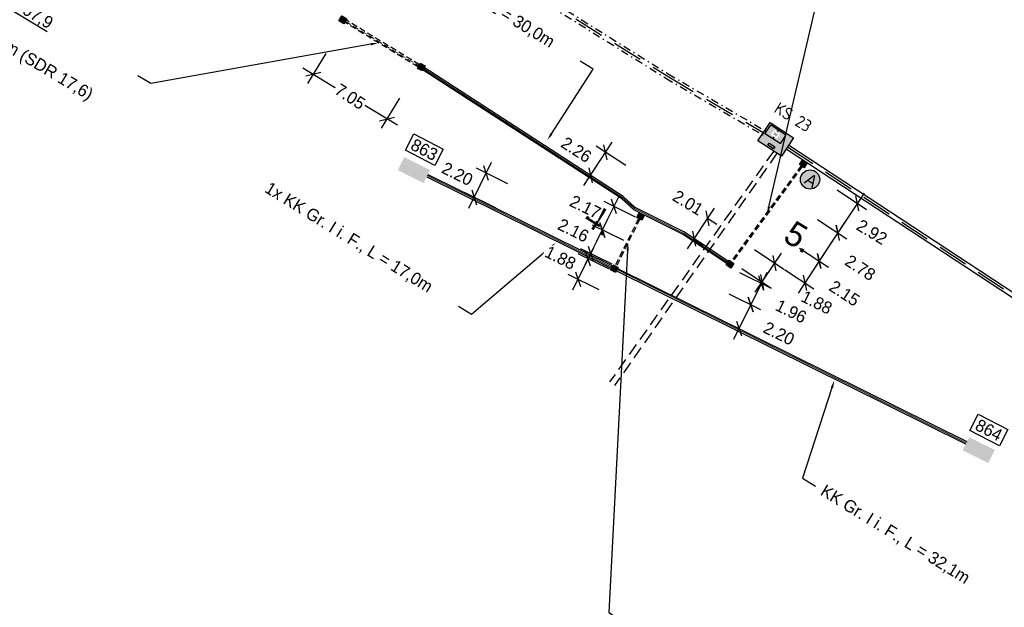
# Model space of a CAD drawing. Header units: metres. Extents: x 4433364 to 4435009, y 5475137 to 5475997.
# Tile 13 of 48: x 4433829 to 4433910, y 5475647 to 5475695. Entities that reach past the tile are written whole.
import ezdxf
from ezdxf import colors
from ezdxf.entities.mleader import LeaderData, LeaderLine
from ezdxf.math import Vec2, Vec3

# ---------------------------------------------------------------- set-up
doc = ezdxf.new("R2010")
doc.units = ezdxf.units.M
doc.header["$PDMODE"] = 64
doc.linetypes.add('STRICHLINIE', pattern=[0.75, 0.5, -0.25])
doc.linetypes.add('STRICHPUNKT', pattern=[25.4, 12.7, -6.35, 0, -6.35])
doc.layers.add('GTU_A_Hilfslayer', color=3, linetype='Continuous', plot=False)
doc.layers.add('GTU_Hilfslayer', color=3, linetype='Continuous', plot=False)
for name, color, linetype in [('GTU_B', 253, 'Continuous'), ('GTU_B_Bemaßung', 253, 'Continuous'), ('GTU_Bestand', 253, 'Continuous'), ('GTU_P', 1, 'Continuous'), ('GTU_P_Bemaßung', 1, 'Continuous'), ('GTU_P_Dritter', 191, 'Continuous'), ('GTU_P_Schachtbenutzung', 18, 'STRICHLINIE'), ('GTU_Planung', 1, 'Continuous'), ('GTU_Weichen_Nr.', 191, 'Continuous')]:
    doc.layers.add(name, color=color, linetype=linetype)
doc.styles.add('K_Isocp', font='k_isocp.SHX')
doc.styles.add('PROVI', font='PROVI.SHX')
doc.styles.get("Standard").update_dxf_attribs({"font": 'PROVI.SHX'})
doc.dimstyles.new('1zu500', dxfattribs={"dimscale": 5, "dimtxt": 0.2, "dimasz": 0.18, "dimexe": 0.18, "dimexo": 0.02, "dimgap": 0.09, "dimtad": 0, "dimtih": 1, "dimtoh": 1, "dimzin": 4, "dimdsep": 46, "dimtxsty": 'PROVI', "dimblk1": 'OBLIQUE', "dimblk2": 'OBLIQUE', "dimsah": 1, "dimcen": 0.3, "dimdle": 0.2, "dimclrd": 256, "dimclre": 256, "dimclrt": 256, "dimadec": 0, "dimazin": 0, "dimtfac": 1, "dimtdec": 4, "dimtofl": 0, "dimtmove": 2, "dimatfit": 3, "dimldrblk": 'NONE', "dimfxl": 0.4, "dimfxlon": 1, "dimtfill": 1, "dimtfillclr": 256, "dimtolj": 1, "dimtzin": 0, "dimlwd": -1, "dimlwe": -1, "dimarcsym": 0})

# ---------------------------------------------------------------- blocks, each defined once
blk = doc.blocks.new('GTU_LP_KTB_Kabelkleinschacht Typ II')
at = {"layer": 'GTU_Planung', "true_color": 0xffffff}
blk.add_hatch(color=7, dxfattribs=at).paths.add_polyline_path([(0.235, 0.47), (-0.235, 0.47), (-0.235, 0), (0.235, 0)])
blk.add_lwpolyline([(-0.235, 0.47), (0.235, 0.47), (0.235, 0), (-0.235, 0)], close=True)
blk = doc.blocks.new('GTU_KTB_Anschluss')
at = {"linetype": 'Continuous', "true_color": 0xffffff}
h = blk.add_hatch(color=7, dxfattribs=at)
h.dxf.hatch_style = 2
h.paths.add_polyline_path([(0.79, 0.09, 1), (-0.79, 0.09, 1)])
h = blk.add_hatch(color=7, dxfattribs=at)
h.dxf.hatch_style = 2
h.paths.add_polyline_path([(-0.569, -0.672), (0.571, -0.672), (0.571, 0.828), (-0.569, 0.828)], flags=9)
at = {"color": 1, "linetype": 'Continuous'}
blk.add_circle((0, 0.09), 0.79, dxfattribs=at)
at = {"color": 1, "linetype": 'Continuous', "insert": (-0.319, 0.578), "char_height": 1, "width": 2.04371, "attachment_point": 1, "style": 'PROVI'}
blk.add_mtext('A', dxfattribs=at)
blk = doc.blocks.new('_OBLIQUE')
at = {"color": 0, "linetype": 'ByBlock'}
blk.add_line((-0.5, -0.5), (0.5, 0.5), dxfattribs=at)
blk = doc.blocks.new('*D261')
at = {"layer": 'Defpoints', "color": 0}
for p in [(4433877.085, 5475677.532), (4433878.932, 5475676.617), (4433877.972, 5475674.68)]:
    blk.add_point(p, dxfattribs=at)
at = {"layer": 'GTU_P_Bemaßung'}
for p, q in [((4433875.682, 5475674.7), (4433877.529, 5475678.428)), ((4433878.842, 5475676.661), (4433876.279, 5475677.932)), ((4433877.883, 5475674.725), (4433875.319, 5475675.995))]:
    blk.add_line(p, q, dxfattribs=at)
at = {"layer": 'GTU_P_Bemaßung', "xscale": 0.8999999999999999, "yscale": 0.8999999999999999, "zscale": 0.8999999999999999}
for p, rotation in [((4433877.085, 5475677.532), 63.63833213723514), ((4433876.126, 5475675.596), 243.6383321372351)]:
    blk.add_blockref('_OBLIQUE', p, dxfattribs=dict(at, rotation=rotation))
at = {"layer": 'GTU_P_Bemaßung', "insert": (4433874.707, 5475677.504), "char_height": 1, "attachment_point": 5, "rotation": 333.63833, "style": 'PROVI', "bg_fill": 3, "box_fill_scale": 1.1, "bg_fill_color": 256, "bg_fill_true_color": 13158600, "bg_fill_transparency": 0}
blk.add_mtext('\\A1;2.16', dxfattribs=at)
blk = doc.blocks.new('_None')
blk = doc.blocks.new('*D262')
at = {"layer": 'Defpoints', "color": 0}
for p in [(4433878.047, 5475679.473), (4433879.907, 5475678.552), (4433878.932, 5475676.617)]:
    blk.add_point(p, dxfattribs=at)
at = {"layer": 'GTU_P_Bemaßung'}
for p, q in [((4433876.641, 5475676.636), (4433878.491, 5475680.369)), ((4433879.817, 5475678.596), (4433877.241, 5475679.873)), ((4433878.842, 5475676.661), (4433876.279, 5475677.932))]:
    blk.add_line(p, q, dxfattribs=at)
at = {"layer": 'GTU_P_Bemaßung', "xscale": 0.8999999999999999, "yscale": 0.8999999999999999, "zscale": 0.8999999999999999}
for p, rotation in [((4433878.047, 5475679.473), 63.63833213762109), ((4433877.085, 5475677.532), 243.638332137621)]:
    blk.add_blockref('_OBLIQUE', p, dxfattribs=dict(at, rotation=rotation))
at = {"layer": 'GTU_P_Bemaßung', "insert": (4433875.692, 5475679.431), "char_height": 1, "attachment_point": 5, "rotation": 333.63833, "style": 'PROVI', "bg_fill": 3, "box_fill_scale": 1.1, "bg_fill_color": 256, "bg_fill_true_color": 13158600, "bg_fill_transparency": 0}
blk.add_mtext('\\A1;2.17', dxfattribs=at)
blk = doc.blocks.new('*D263')
at = {"layer": 'Defpoints', "color": 0}
for p in [(4433877.757, 5475674.263), (4433875.084, 5475673.494), (4433876.924, 5475672.582)]:
    blk.add_point(p, dxfattribs=at)
at = {"layer": 'GTU_P_Bemaßung'}
for p, q in [((4433876.361, 5475676.071), (4433874.64, 5475672.598)), ((4433877.667, 5475674.307), (4433875.111, 5475675.574)), ((4433876.834, 5475672.627), (4433874.278, 5475673.894))]:
    blk.add_line(p, q, dxfattribs=at)
at = {"layer": 'GTU_P_Bemaßung', "xscale": 0.8999999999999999, "yscale": 0.8999999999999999, "zscale": 0.8999999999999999}
for p, rotation in [((4433875.917, 5475675.175), 63.6383321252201), ((4433875.084, 5475673.494), 243.6383321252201)]:
    blk.add_blockref('_OBLIQUE', p, dxfattribs=dict(at, rotation=rotation))
at = {"layer": 'GTU_P_Bemaßung', "insert": (4433873.641, 5475675.256), "char_height": 1, "attachment_point": 5, "rotation": 333.63833, "style": 'PROVI', "bg_fill": 3, "box_fill_scale": 1.1, "bg_fill_color": 256, "bg_fill_true_color": 13158600, "bg_fill_transparency": 0}
blk.add_mtext('\\A1;1.88', dxfattribs=at)
blk = doc.blocks.new('*D264')
at = {"layer": 'Defpoints', "color": 0}
for p in [(4433867.544, 5475682.203), (4433869.987, 5475680.993), (4433869.003, 5475679.006)]:
    blk.add_point(p, dxfattribs=at)
at = {"layer": 'GTU_P_Bemaßung'}
for p, q in [((4433866.116, 5475679.321), (4433867.988, 5475683.099)), ((4433869.336, 5475681.315), (4433866.738, 5475682.603)), ((4433868.352, 5475679.329), (4433865.753, 5475680.616))]:
    blk.add_line(p, q, dxfattribs=at)
at = {"layer": 'GTU_P_Bemaßung', "xscale": 0.8999999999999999, "yscale": 0.8999999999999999, "zscale": 0.8999999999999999}
for p, rotation in [((4433867.544, 5475682.203), 63.6383321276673), ((4433866.56, 5475680.217), 243.6383321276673)]:
    blk.add_blockref('_OBLIQUE', p, dxfattribs=dict(at, rotation=rotation))
at = {"layer": 'GTU_P_Bemaßung', "insert": (4433865.177, 5475682.139), "char_height": 1, "attachment_point": 5, "rotation": 333.63833, "style": 'PROVI', "bg_fill": 3, "box_fill_scale": 1.1, "bg_fill_color": 256, "bg_fill_true_color": 13158600, "bg_fill_transparency": 0}
blk.add_mtext('\\A1;\\A1;2.20', dxfattribs=at)
blk = doc.blocks.new('*D265')
at = {"layer": 'Defpoints', "color": 0}
for p in [(4433888.943, 5475676.357), (4433887.898, 5475674.795), (4433891.252, 5475674.812)]:
    blk.add_point(p, dxfattribs=at)
at = {"layer": 'GTU_P_Bemaßung'}
for p, q in [((4433889.59, 5475675.924), (4433892, 5475674.311)), ((4433889.651, 5475672.419), (4433891.808, 5475675.643)), ((4433888.545, 5475674.362), (4433890.955, 5475672.749))]:
    blk.add_line(p, q, dxfattribs=at)
at = {"layer": 'GTU_P_Bemaßung', "xscale": 0.8999999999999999, "yscale": 0.8999999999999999, "zscale": 0.8999999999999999}
for p, rotation in [((4433891.252, 5475674.812), 56.21145480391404), ((4433890.207, 5475673.25), 236.2114548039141)]:
    blk.add_blockref('_OBLIQUE', p, dxfattribs=dict(at, rotation=rotation))
at = {"layer": 'GTU_P_Bemaßung', "insert": (4433894.695, 5475671.59), "char_height": 1, "attachment_point": 5, "rotation": 333.63833, "style": 'PROVI', "bg_fill": 3, "box_fill_scale": 1.1, "bg_fill_color": 256, "bg_fill_true_color": 13158600, "bg_fill_transparency": 0}
blk.add_mtext('\\A1;1.88', dxfattribs=at)
blk = doc.blocks.new('*D266')
at = {"layer": 'Defpoints', "color": 0}
for p in [(4433887.636, 5475674.404), (4433886.768, 5475672.651), (4433889.278, 5475671.407)]:
    blk.add_point(p, dxfattribs=at)
at = {"layer": 'GTU_P_Bemaßung'}
for p, q in [((4433888.355, 5475674.048), (4433890.953, 5475672.761)), ((4433890.591, 5475674.056), (4433888.834, 5475670.511)), ((4433887.486, 5475672.295), (4433890.084, 5475671.008))]:
    blk.add_line(p, q, dxfattribs=at)
at = {"layer": 'GTU_P_Bemaßung', "xscale": 0.8999999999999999, "yscale": 0.8999999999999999, "zscale": 0.8999999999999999}
for p, rotation in [((4433890.147, 5475673.16), 63.63833215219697), ((4433889.278, 5475671.407), 243.6383321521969)]:
    blk.add_blockref('_OBLIQUE', p, dxfattribs=dict(at, rotation=rotation))
at = {"layer": 'GTU_P_Bemaßung', "insert": (4433892.59, 5475670.858), "char_height": 1, "attachment_point": 5, "rotation": 333.63833, "style": 'PROVI', "bg_fill": 3, "box_fill_scale": 1.1, "bg_fill_color": 256, "bg_fill_true_color": 13158600, "bg_fill_transparency": 0}
blk.add_mtext('\\A1;1.96', dxfattribs=at)
blk = doc.blocks.new('*D267')
at = {"layer": 'Defpoints', "color": 0}
blk.add_point((4433884.52, 5475676.896), dxfattribs=at)
at = {"layer": 'GTU_P_Bemaßung'}
for p, q in [((4433884.07, 5475675.994), (4433886.288, 5475679.332)), ((4433885.714, 5475678.513), (4433886.484, 5475678.001)), ((4433884.603, 5475676.84), (4433885.373, 5475676.329))]:
    blk.add_line(p, q, dxfattribs=at)
at = {"layer": 'GTU_P_Bemaßung', "xscale": 0.8999999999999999, "yscale": 0.8999999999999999, "zscale": 0.8999999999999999}
for p, rotation in [((4433885.735, 5475678.499), 56.40557520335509), ((4433884.624, 5475676.827), 236.4055752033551)]:
    blk.add_blockref('_OBLIQUE', p, dxfattribs=dict(at, rotation=rotation))
at = {"layer": 'GTU_P_Bemaßung', "insert": (4433884.124, 5475679.776), "char_height": 1, "attachment_point": 5, "rotation": 328.63833, "style": 'PROVI', "bg_fill": 3, "box_fill_scale": 1.1, "bg_fill_color": 256, "bg_fill_true_color": 13158600, "bg_fill_transparency": 0}
blk.add_mtext('\\A1;2.01', dxfattribs=at)
at = {"layer": 'Defpoints', "color": 0}
for p in [(4433885.631, 5475678.568), (4433885.735, 5475678.499)]:
    blk.add_point(p, dxfattribs=at)
blk = doc.blocks.new('*D268')
at = {"layer": 'Defpoints', "color": 0}
for p in [(4433893.66, 5475682.651), (4433892.038, 5475680.227), (4433896.416, 5475677.298)]:
    blk.add_point(p, dxfattribs=at)
at = {"layer": 'GTU_P_Bemaßung'}
for p, q in [((4433896.376, 5475680.834), (4433898.786, 5475679.221)), ((4433898.594, 5475680.553), (4433895.86, 5475676.466)), ((4433894.754, 5475678.41), (4433897.164, 5475676.797))]:
    blk.add_line(p, q, dxfattribs=at)
at = {"layer": 'GTU_P_Bemaßung', "xscale": 0.8999999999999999, "yscale": 0.8999999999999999, "zscale": 0.8999999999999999}
for p, rotation in [((4433898.038, 5475679.722), 56.21145479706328), ((4433896.416, 5475677.298), 236.2114547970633)]:
    blk.add_blockref('_OBLIQUE', p, dxfattribs=dict(at, rotation=rotation))
at = {"layer": 'GTU_P_Bemaßung', "insert": (4433899.229, 5475677.369), "char_height": 1, "attachment_point": 5, "rotation": 328.63833, "style": 'PROVI', "bg_fill": 3, "box_fill_scale": 1.1, "bg_fill_color": 256, "bg_fill_true_color": 13158600, "bg_fill_transparency": 0}
blk.add_mtext('\\A1;2.92', dxfattribs=at)
blk = doc.blocks.new('*D269')
at = {"layer": 'Defpoints', "color": 0}
for p in [(4433886.768, 5475672.651), (4433885.795, 5475670.687), (4433888.305, 5475669.444)]:
    blk.add_point(p, dxfattribs=at)
at = {"layer": 'GTU_P_Bemaßung'}
for p, q in [((4433887.486, 5475672.295), (4433890.085, 5475671.008)), ((4433889.722, 5475672.304), (4433887.861, 5475668.548)), ((4433886.513, 5475670.332), (4433889.112, 5475669.044))]:
    blk.add_line(p, q, dxfattribs=at)
at = {"layer": 'GTU_P_Bemaßung', "xscale": 0.8999999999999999, "yscale": 0.8999999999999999, "zscale": 0.8999999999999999}
for p, rotation in [((4433889.278, 5475671.408), 63.64417088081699), ((4433888.305, 5475669.444), 243.644170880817)]:
    blk.add_blockref('_OBLIQUE', p, dxfattribs=dict(at, rotation=rotation))
at = {"layer": 'GTU_P_Bemaßung', "insert": (4433891.595, 5475669.037), "char_height": 1, "attachment_point": 5, "rotation": 333.63833, "style": 'PROVI', "bg_fill": 3, "box_fill_scale": 1.1, "bg_fill_color": 256, "bg_fill_true_color": 13158600, "bg_fill_transparency": 0}
blk.add_mtext('\\A1;\\A1;2.20', dxfattribs=at)
blk = doc.blocks.new('*D273')
at = {"layer": 'Defpoints', "color": 0}
for p in [(4433877.346, 5475683.917), (4433879.761, 5475682.353), (4433878.534, 5475680.458)]:
    blk.add_point(p, dxfattribs=at)
at = {"layer": 'GTU_P_Bemaßung'}
for p, q in [((4433875.575, 5475681.183), (4433877.889, 5475684.756)), ((4433879.024, 5475682.83), (4433876.59, 5475684.406)), ((4433877.798, 5475680.935), (4433875.363, 5475682.512))]:
    blk.add_line(p, q, dxfattribs=at)
at = {"layer": 'GTU_P_Bemaßung', "xscale": 0.8999999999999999, "yscale": 0.8999999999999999, "zscale": 0.8999999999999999}
for p, rotation in [((4433877.346, 5475683.917), 57.07360343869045), ((4433876.119, 5475682.022), 237.0736034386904)]:
    blk.add_blockref('_OBLIQUE', p, dxfattribs=dict(at, rotation=rotation))
at = {"layer": 'GTU_P_Bemaßung', "insert": (4433874.954, 5475684.121), "char_height": 1, "attachment_point": 5, "rotation": 327.0736, "style": 'PROVI', "bg_fill": 3, "box_fill_scale": 1.1, "bg_fill_color": 256, "bg_fill_true_color": 13158600, "bg_fill_transparency": 0}
blk.add_mtext('\\A1;2.26', dxfattribs=at)
blk = doc.blocks.new('*D274')
at = {"layer": 'Defpoints', "color": 0}
for p in [(4433894.754, 5475678.41), (4433893.21, 5475676.101), (4433894.902, 5475674.991)]:
    blk.add_point(p, dxfattribs=at)
at = {"layer": 'GTU_B_Bemaßung'}
for p, q in [((4433894.838, 5475678.355), (4433897.178, 5475676.818)), ((4433896.975, 5475678.148), (4433894.353, 5475674.155)), ((4433893.293, 5475676.047), (4433895.654, 5475674.497))]:
    blk.add_line(p, q, dxfattribs=at)
at = {"layer": 'GTU_B_Bemaßung', "xscale": 0.8999999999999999, "yscale": 0.8999999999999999, "zscale": 0.8999999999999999}
for p, rotation in [((4433896.426, 5475677.312), 56.71795427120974), ((4433894.902, 5475674.991), 236.7179542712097)]:
    blk.add_blockref('_OBLIQUE', p, dxfattribs=dict(at, rotation=rotation))
at = {"layer": 'GTU_B_Bemaßung', "insert": (4433898.277, 5475674.436), "char_height": 1, "attachment_point": 5, "rotation": 326.71795, "style": 'PROVI', "bg_fill": 3, "box_fill_scale": 1.1, "bg_fill_color": 256, "bg_fill_true_color": 13158600, "bg_fill_transparency": 0}
blk.add_mtext('\\A1;2.78', dxfattribs=at)
blk = doc.blocks.new('*D275')
at = {"layer": 'Defpoints', "color": 0}
for p in [(4433893.21, 5475676.101), (4433891.252, 5475674.812), (4433893.721, 5475673.191)]:
    blk.add_point(p, dxfattribs=at)
at = {"layer": 'GTU_B_Bemaßung'}
for p, q in [((4433893.293, 5475676.047), (4433895.654, 5475674.497)), ((4433895.451, 5475675.827), (4433893.172, 5475672.355)), ((4433892.049, 5475674.289), (4433894.473, 5475672.697))]:
    blk.add_line(p, q, dxfattribs=at)
at = {"layer": 'GTU_B_Bemaßung', "xscale": 0.8999999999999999, "yscale": 0.8999999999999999, "zscale": 0.8999999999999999}
for p, rotation in [((4433894.902, 5475674.991), 56.71795425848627), ((4433893.721, 5475673.191), 236.7179542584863)]:
    blk.add_blockref('_OBLIQUE', p, dxfattribs=dict(at, rotation=rotation))
at = {"layer": 'GTU_B_Bemaßung', "insert": (4433896.981, 5475672.338), "char_height": 1, "attachment_point": 5, "rotation": 326.71795, "style": 'PROVI', "bg_fill": 3, "box_fill_scale": 1.1, "bg_fill_color": 256, "bg_fill_true_color": 13158600, "bg_fill_transparency": 0}
blk.add_mtext('\\A1;2.15', dxfattribs=at)
blk = doc.blocks.new('*D276')
at = {"layer": 'Defpoints', "color": 0}
for p in [(4433855.849, 5475694.469), (4433861.904, 5475690.806), (4433859.395, 5475686.661)]:
    blk.add_point(p, dxfattribs=at)
at = {"layer": 'GTU_P_Bemaßung'}
for p, q in [((4433854.376, 5475692.035), (4433852.875, 5475689.554)), ((4433852.485, 5475690.842), (4433855.446, 5475689.05)), ((4433860.431, 5475688.372), (4433858.929, 5475685.891)), ((4433860.251, 5475686.143), (4433857.291, 5475687.934))]:
    blk.add_line(p, q, dxfattribs=at)
at = {"layer": 'GTU_P_Bemaßung', "xscale": 0.8999999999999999, "yscale": 0.8999999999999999, "zscale": 0.8999999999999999}
for p, rotation in [((4433853.341, 5475690.324), 148.8222461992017), ((4433859.395, 5475686.661), 328.8222461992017)]:
    blk.add_blockref('_OBLIQUE', p, dxfattribs=dict(at, rotation=rotation))
at = {"layer": 'GTU_P_Bemaßung', "insert": (4433856.368, 5475688.492), "char_height": 1, "attachment_point": 5, "rotation": 326.71795, "style": 'PROVI', "bg_fill": 3, "box_fill_scale": 1.1, "bg_fill_color": 256, "bg_fill_true_color": 13158600, "bg_fill_transparency": 0}
blk.add_mtext('\\A1;\\A1;7.05', dxfattribs=at)

msp = doc.modelspace()

# ---------------------------------------------------------------- hatches: boundary and pattern name
at = {"layer": 'GTU_Bestand', "true_color": 0xffffff}
msp.add_hatch(color=7, dxfattribs=at).paths.add_polyline_path([(4433889.872, 5475684.865), (4433891.795, 5475683.603), (4433892.782, 5475685.108), (4433890.86, 5475686.37)])

# ---------------------------------------------------------------- linework, layer by layer
at = {"layer": 'GTU_B', "linetype": 'STRICHLINIE', "ltscale": 2}
for p, q in [((4433891.162, 5475684.019), (4433877.685, 5475665.056)), ((4433891.433, 5475683.841), (4433878.094, 5475664.78))]:
    msp.add_line(p, q, dxfattribs=at)
at = {"layer": 'GTU_Bestand'}
msp.add_line((4433891.542, 5475685.743), (4433891.087, 5475685.049), dxfattribs=at)
at = {"layer": 'GTU_Bestand', "linetype": 'STRICHPUNKT', "ltscale": 0.05}
for points in [[(4433858.892, 5475704.609), (4433882.305, 5475690.005)], [(4433859.085, 5475704.96), (4433882.495, 5475690.357)], [(4433882.305, 5475690.005), (4433890.339, 5475685.298)], [(4433882.495, 5475690.357), (4433890.538, 5475685.645)]]:
    msp.add_lwpolyline(points, dxfattribs=at)
at = {"layer": 'GTU_Bestand'}
for points in [[(4433891.795, 5475683.603), (4433889.872, 5475684.865), (4433890.86, 5475686.37), (4433892.782, 5475685.108)], [(4433890.875, 5475686.121), (4433890.475, 5475685.51), (4433890.489, 5475685.441), (4433891.685, 5475684.656), (4433891.754, 5475684.671), (4433892.154, 5475685.281), (4433892.14, 5475685.35), (4433890.945, 5475686.135)], [(4433890.686, 5475684.511), (4433890.784, 5475684.661), (4433891.244, 5475684.359), (4433891.145, 5475684.209)]]:
    msp.add_lwpolyline(points, close=True, dxfattribs=at)
at = {"layer": 'GTU_Bestand', "ltscale": 0.05}
for points in [[(4433892.178, 5475684.188), (4433923.774, 5475663.448)], [(4433892.378, 5475684.537), (4433923.986, 5475663.788)]]:
    msp.add_lwpolyline(points, dxfattribs=at)
at = {"layer": 'GTU_Hilfslayer'}
msp.add_line((4433890.531, 5475678.892), (4433890.621, 5475678.828), dxfattribs=at)
at = {"layer": 'GTU_P', "ltscale": 0.05}
for points in [[(4433878.345, 5475674.378), (4433907.03, 5475660.167)], [(4433878.244, 5475674.183), (4433906.932, 5475659.969)]]:
    msp.add_lwpolyline(points, dxfattribs=at)
at = {"layer": 'GTU_P_Bemaßung', "linetype": 'STRICHLINIE'}
for p, q in [((4433861.954, 5475690.921), (4433855.925, 5475694.591)), ((4433862.069, 5475691.109), (4433856.04, 5475694.779))]:
    msp.add_line(p, q, dxfattribs=at)
for points in [[(4433880.068, 5475678.471), (4433878.132, 5475674.597)], [(4433880.166, 5475678.422), (4433878.23, 5475674.548)]]:
    msp.add_lwpolyline(points, dxfattribs=at)
at = {"layer": 'GTU_P_Dritter', "linetype": 'Continuous', "ltscale": 5, "transparency": 33554687, "extrusion": (0, 0, -1)}
for points in [[(-4433860.285, 5475682.44), (-4433862.938, 5475682.465), (-4433860.818, 5475683.516)], [(-4433862.938, 5475682.465), (-4433860.285, 5475682.44), (-4433862.405, 5475681.389)], [(-4433906.675, 5475659.451), (-4433909.329, 5475659.476), (-4433907.209, 5475660.527)], [(-4433909.329, 5475659.476), (-4433906.675, 5475659.451), (-4433908.795, 5475658.4)]]:
    msp.add_solid(points, dxfattribs=at)
at = {"layer": 'GTU_P_Schachtbenutzung', "ltscale": 5}
for points in [[(4433858.988, 5475704.784), (4433882.4, 5475690.181)], [(4433882.4, 5475690.181), (4433890.438, 5475685.472)], [(4433892.289, 5475684.356), (4433923.88, 5475663.618)]]:
    msp.add_lwpolyline(points, dxfattribs=at)
at = {"layer": 'GTU_Planung', "color": 7, "linetype": 'Continuous', "lineweight": 20, "true_color": 0xffffff}
msp.add_lwpolyline([(4433878.295, 5475674.28), (4433906.981, 5475660.068)], dxfattribs=at)

# ---------------------------------------------------------------- block references
at = {"layer": 'GTU_P_Bemaßung', "linetype": 'Continuous', "rotation": 327.7559998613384}
msp.add_blockref('GTU_KTB_Anschluss', (4433894.102, 5475681.607), dxfattribs=at)
at = {"layer": 'GTU_Planung'}
for p, rotation in [((4433855.65, 5475694.593), 328.1524363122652), ((4433862.328, 5475691.116), 152.7053853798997), ((4433893.726, 5475683.173), 146.2114547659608), ((4433880.012, 5475678.762), 243.4376249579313), ((4433887.702, 5475674.926), 146.2114547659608), ((4433878.181, 5475674.573), 152.7053853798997)]:
    msp.add_blockref('GTU_LP_KTB_Kabelkleinschacht Typ II', p, dxfattribs=dict(at, rotation=rotation))

# ---------------------------------------------------------------- wipeouts: each hides what was drawn before it
at = {"color": 7, "linetype": 'Continuous', "true_color": 0xffffff}
for points in [[(4433864.507, 5475678.4), (4433868.093, 5475676.419), (4433866.168, 5475674.169), (4433863.149, 5475676.112)], [(4433910.124, 5475655.52), (4433913.71, 5475653.539), (4433913.514, 5475651.14), (4433908.766, 5475653.233)]]:
    msp.add_wipeout(points, dxfattribs=at).dxf.layer = 'GTU_Bestand'

# ---------------------------------------------------------------- next in the draw order: linework, layer by layer
at = {"layer": 'GTU_P', "ltscale": 0.05}
for points in [[(4433862.66, 5475681.904), (4433877.823, 5475674.391)], [(4433862.758, 5475682.101), (4433877.923, 5475674.585)]]:
    msp.add_lwpolyline(points, dxfattribs=at)
at = {"layer": 'GTU_Planung', "color": 7, "linetype": 'Continuous', "lineweight": 20, "true_color": 0xffffff}
msp.add_lwpolyline([(4433862.709, 5475682.002), (4433877.874, 5475674.489)], dxfattribs=at)

# ---------------------------------------------------------------- next in the draw order: texts
at = {"layer": 'GTU_Bestand', "insert": (4433891.315, 5475685.396), "char_height": 0.25, "attachment_point": 5, "rotation": 146.71795, "style": 'PROVI', "bg_fill": 3, "box_fill_scale": 1.5, "bg_fill_color": 1, "bg_fill_transparency": 0}
msp.add_mtext('IX', dxfattribs=at)
at = {"layer": 'GTU_Weichen_Nr.', "color": 191, "char_height": 1, "attachment_point": 5, "rotation": 332.67058, "style": 'K_Isocp', "bg_fill": 19, "box_fill_scale": 1.25, "bg_fill_color": 1, "bg_fill_transparency": 0}
for s, insert in [('863', (4433862.464, 5475684.131)), ('864', (4433908.837, 5475661.109))]:
    msp.add_mtext(s, dxfattribs=dict(at, insert=insert))

# ---------------------------------------------------------------- next in the draw order: leaders
at = {"layer": 'GTU_P_Bemaßung', "linetype": 'Continuous'}
ml = msp.add_multileader_mtext('Standard', dxfattribs=at)
ml.set_content('{\\LStraßenüberquerung km 1,8+07,9 }\\P2x {\\A1;KLS\\P}2x PE-HD Rohr DN 110x6,3mm (SDR 17,6) \\PL = 7,05 m\\P{\\L>} 1,00 m\\PEinbau in offener Bauweise', color=256, style='PROVI')
ml.set_leader_properties(color=256, linetype='ByLayer', lineweight=-1)
ml.build(insert=Vec2(0, 0))
ml.multileader.update_dxf_attribs({"dogleg_length": 1.25, "arrow_head_size": 0.625, "scale": 0.5})
ctx = ml.context
ctx.base_point, ctx.scale, ctx.char_height, ctx.arrow_head_size, ctx.landing_gap_size, ctx.plane_origin, ctx.plane_x_axis, ctx.plane_y_axis = Vec3(4433814.046, 5475705.075), 0.5, 1, 0.625, 0.625, Vec3(10377323.795, 9836351.779, 0), Vec3(0.858327, -0.513104, 0), Vec3(0.513104, 0.858327, 0)
notes = []
notes.append((ctx, [(0, (1, 1, 0), (4433840.006, 5475689.556), (-0.858327, 0.513104, 0), 1.25, [(0, [(4433858.697, 5475692.904)], 0, [])])]))
ctx.mtext.insert, ctx.mtext.text_direction, ctx.mtext.rotation = Vec3(4433814.839, 5475705.183), Vec3(0.858327, -0.513104, 0), 5.932989
ctx.mtext.has_bg_fill, ctx.mtext.bg_color, ctx.mtext.bg_scale_factor, ctx.mtext.bg_transparency, ctx.mtext.use_window_bg_color = 1, -1027028792, 1, 0, 1
ml = msp.add_multileader_mtext('Standard', dxfattribs=at)
ml.set_content('KK Gr. I i. F., L = 32,1m ', color=256, style='PROVI')
ml.set_leader_properties(color=256, linetype='ByLayer', lineweight=-1)
ml.build(insert=Vec2(0, 0))
ml.multileader.update_dxf_attribs({"dogleg_length": 1.25, "arrow_head_size": 0.625, "scale": 0.5})
ctx = ml.context
ctx.base_point, ctx.scale, ctx.char_height, ctx.arrow_head_size, ctx.landing_gap_size, ctx.plane_origin, ctx.plane_x_axis, ctx.plane_y_axis = Vec3(4433894.59, 5475656.502), 0.5, 1, 0.625, 0.625, Vec3(10233549.747, 10025797.091), Vec3(0.85044, -0.526072), Vec3(0.526072, 0.85044)
notes.append((ctx, [(0, (1, 1, 0), (4433893.527, 5475657.16), (0.85044, -0.526072), 1.25, [(0, [(4433896.141, 5475665.174)], 0, [])])]))
ctx.mtext.insert, ctx.mtext.text_direction, ctx.mtext.rotation = Vec3(4433895.443, 5475656.692), Vec3(0.85044, -0.526072), 2.834938
ctx.mtext.has_bg_fill, ctx.mtext.bg_color, ctx.mtext.bg_scale_factor, ctx.mtext.bg_transparency, ctx.mtext.use_window_bg_color = 1, -1027028792, 1, 0, 1
for ctx, leaders in notes:
    for number, flags, end, landing, length, lines in leaders:
        leader = LeaderData()
        leader.index, (leader.has_last_leader_line, leader.has_dogleg_vector, leader.attachment_direction) = number, flags
        leader.last_leader_point, leader.dogleg_vector, leader.dogleg_length = Vec3(end), Vec3(landing), length
        for number, points, colour, breaks in lines:
            line = LeaderLine()
            line.index, line.vertices, line.color, line.breaks = number, Vec3.list(points), colors.encode_raw_color(colour), breaks
            leader.lines.append(line)
        ctx.leaders.append(leader)

# ---------------------------------------------------------------- next in the draw order: linework, layer by layer
at = {"layer": 'GTU_P', "ltscale": 0.05}
msp.add_lwpolyline([(4433887.318, 5475674.773), (4433883.674, 5475677.194), (4433879.668, 5475679.196), (4433878.659, 5475680.116), (4433862.362, 5475690.669)], dxfattribs=at)
at = {"layer": 'GTU_Planung', "color": 7, "linetype": 'Continuous', "lineweight": 20, "true_color": 0xffffff}
msp.add_lwpolyline([(4433887.379, 5475674.865), (4433883.729, 5475677.289), (4433879.731, 5475679.288), (4433878.726, 5475680.203), (4433862.413, 5475690.767)], dxfattribs=at)

# ---------------------------------------------------------------- next in the draw order: texts
at = {"layer": 'GTU_Hilfslayer', "insert": (4433893.027, 5475687.233), "char_height": 1, "width": 4.55305, "attachment_point": 2, "rotation": 328.02, "bg_fill": 3, "box_fill_scale": 1, "bg_fill_color": 256, "bg_fill_true_color": 13158600, "bg_fill_transparency": 0}
msp.add_mtext('\\Fiso8|c0;KS 23', dxfattribs=at)

# ---------------------------------------------------------------- next in the draw order: leaders
at = {"layer": 'GTU_P_Bemaßung', "linetype": 'Continuous'}
ml = msp.add_multileader_mtext('Standard', dxfattribs=at)
ml.set_content('KK Gr. I i. F., L = 30,0m ', color=256, style='PROVI')
ml.set_leader_properties(color=256, linetype='ByLayer', lineweight=-1)
ml.build(insert=Vec2(0, 0))
ml.multileader.update_dxf_attribs({"dogleg_length": 1.25, "arrow_head_size": 0.625, "scale": 0.5})
ctx = ml.context
ctx.base_point, ctx.scale, ctx.char_height, ctx.arrow_head_size, ctx.landing_gap_size, ctx.plane_origin, ctx.plane_x_axis, ctx.plane_y_axis = Vec3(4433860.483, 5475700.532), 0.5, 1, 0.625, 0.625, Vec3(10233522.447, 10025833.791), Vec3(0.85044, -0.526072), Vec3(0.526072, 0.85044)
notes = []
notes.append((ctx, [(0, (1, 1, 0), (4433876.329, 5475690.73), (-0.85044, 0.526072), 1.25, [(0, [(4433872.571, 5475684.918)], 0, [])])]))
ctx.mtext.insert, ctx.mtext.text_direction, ctx.mtext.rotation = Vec3(4433861.335, 5475700.722), Vec3(0.85044, -0.526072), 2.834938
ctx.mtext.has_bg_fill, ctx.mtext.bg_color, ctx.mtext.bg_scale_factor, ctx.mtext.bg_transparency, ctx.mtext.use_window_bg_color = 1, -1027028792, 1, 0, 1
ml = msp.add_multileader_mtext('Standard', dxfattribs=at)
ml.set_content('1x KK Gr. I i. F., L = 17,0m ', color=256, style='PROVI')
ml.set_leader_properties(color=256, linetype='ByLayer', lineweight=-1)
ml.build(insert=Vec2(0, 0))
ml.multileader.update_dxf_attribs({"dogleg_length": 1.25, "arrow_head_size": 0.625, "scale": 0.5})
ctx = ml.context
ctx.base_point, ctx.scale, ctx.char_height, ctx.arrow_head_size, ctx.landing_gap_size, ctx.plane_origin, ctx.plane_x_axis, ctx.plane_y_axis = Vec3(4433848.943, 5475681.36), 0.5, 1, 0.625, 0.625, Vec3(10233505.647, 10025820.991), Vec3(0.85044, -0.526072), Vec3(0.526072, 0.85044)
notes.append((ctx, [(0, (1, 1, 0), (4433866.337, 5475670.6), (-0.85044, 0.526072), 1.25, [(0, [(4433873.241, 5475676.474)], 0, [])])]))
ctx.mtext.insert, ctx.mtext.text_direction, ctx.mtext.rotation = Vec3(4433849.795, 5475681.55), Vec3(0.85044, -0.526072), 2.834938
ctx.mtext.has_bg_fill, ctx.mtext.bg_color, ctx.mtext.bg_scale_factor, ctx.mtext.bg_transparency, ctx.mtext.use_window_bg_color = 1, -1027028792, 1, 0, 1
for ctx, leaders in notes:
    for number, flags, end, landing, length, lines in leaders:
        leader = LeaderData()
        leader.index, (leader.has_last_leader_line, leader.has_dogleg_vector, leader.attachment_direction) = number, flags
        leader.last_leader_point, leader.dogleg_vector, leader.dogleg_length = Vec3(end), Vec3(landing), length
        for number, points, colour, breaks in lines:
            line = LeaderLine()
            line.index, line.vertices, line.color, line.breaks = number, Vec3.list(points), colors.encode_raw_color(colour), breaks
            leader.lines.append(line)
        ctx.leaders.append(leader)

# ---------------------------------------------------------------- next in the draw order: leaders
ml = msp.add_multileader_mtext('Standard', dxfattribs=at)
ml.set_content('{\\LGleisquerung km 1,8+33,3}\\P2x {\\A1;KLS\\P}2x PE-HD Rohr DN 110x6,3mm (SDR 17,6) \\PL = 4,33 m\\Pin Betonummantelung C12/15\\PMindestüberdeckung\\Pgem. RIL 836.4502  ≥ 1,50m\\PEinbau in offener Bauweise', color=256, style='PROVI')
ml.set_leader_properties(color=256, linetype='ByLayer', lineweight=-1)
ml.build(insert=Vec2(0, 0))
ml.multileader.update_dxf_attribs({"dogleg_length": 1.25, "arrow_head_size": 0.625, "scale": 0.5})
ctx = ml.context
ctx.base_point, ctx.scale, ctx.char_height, ctx.arrow_head_size, ctx.landing_gap_size, ctx.plane_origin, ctx.plane_x_axis, ctx.plane_y_axis = Vec3(4433878.684, 5475645.459), 0.5, 1, 0.625, 0.625, Vec3(10459296.733, 9722408.747, 0), Vec3(0.848407, -0.529345, 0), Vec3(0.529345, 0.848407, 0)
notes = []
notes.append((ctx, [(0, (1, 1, 0), (4433877.624, 5475646.12), (0.848407, -0.529345, 0), 1.25, [(0, [(4433879.198, 5475676.485)], 0, [])])]))
ctx.mtext.insert, ctx.mtext.text_direction, ctx.mtext.rotation = Vec3(4433879.479, 5475645.552), Vec3(0.848407, -0.529345, 0), 5.932989
ctx.mtext.has_bg_fill, ctx.mtext.bg_color, ctx.mtext.bg_scale_factor, ctx.mtext.bg_transparency, ctx.mtext.use_window_bg_color = 1, -1027028792, 1, 0, 1
for ctx, leaders in notes:
    for number, flags, end, landing, length, lines in leaders:
        leader = LeaderData()
        leader.index, (leader.has_last_leader_line, leader.has_dogleg_vector, leader.attachment_direction) = number, flags
        leader.last_leader_point, leader.dogleg_vector, leader.dogleg_length = Vec3(end), Vec3(landing), length
        for number, points, colour, breaks in lines:
            line = LeaderLine()
            line.index, line.vertices, line.color, line.breaks = number, Vec3.list(points), colors.encode_raw_color(colour), breaks
            leader.lines.append(line)
        ctx.leaders.append(leader)

# ---------------------------------------------------------------- next in the draw order: leaders
ml = msp.add_multileader_mtext('Standard', dxfattribs=at)
ml.set_content('{\\LGleisquerung km 1,8+41,3}\\P2x {\\A1;KLS\\P}2x PE-HD Rohr DN 110x6,3mm (SDR 17,6) \\PL = 9,75 m\\Pin Betonummantelung C12/15\\PMindestüberdeckung\\Pgem. RIL 836.4502  ≥ 1,50m\\PEinbau in offener Bauweise', color=256, style='PROVI')
ml.set_leader_properties(color=256, linetype='ByLayer', lineweight=-1)
ml.build(insert=Vec2(0, 0))
ml.multileader.update_dxf_attribs({"dogleg_length": 1.25, "arrow_head_size": 0.625, "scale": 0.5})
ctx = ml.context
ctx.base_point, ctx.scale, ctx.char_height, ctx.arrow_head_size, ctx.landing_gap_size, ctx.plane_origin, ctx.plane_x_axis, ctx.plane_y_axis = Vec3(4433870.978, 5475720.794), 0.5, 1, 0.625, 0.625, Vec3(10428562.109, 9765716.262, 0), Vec3(0.852198, -0.523219, 0), Vec3(0.523219, 0.852198, 0)
notes = []
notes.append((ctx, [(0, (1, 1, 0), (4433896.752, 5475704.97), (-0.852198, 0.523219, 0), 1.25, [(0, [(4433890.629, 5475678.823)], 0, [])])]))
ctx.mtext.insert, ctx.mtext.text_direction, ctx.mtext.rotation = Vec3(4433871.772, 5475720.894), Vec3(0.852198, -0.523219, 0), 5.932989
ctx.mtext.has_bg_fill, ctx.mtext.bg_color, ctx.mtext.bg_scale_factor, ctx.mtext.bg_transparency, ctx.mtext.use_window_bg_color = 1, -1027028792, 1, 0, 1
for ctx, leaders in notes:
    for number, flags, end, landing, length, lines in leaders:
        leader = LeaderData()
        leader.index, (leader.has_last_leader_line, leader.has_dogleg_vector, leader.attachment_direction) = number, flags
        leader.last_leader_point, leader.dogleg_vector, leader.dogleg_length = Vec3(end), Vec3(landing), length
        for number, points, colour, breaks in lines:
            line = LeaderLine()
            line.index, line.vertices, line.color, line.breaks = number, Vec3.list(points), colors.encode_raw_color(colour), breaks
            leader.lines.append(line)
        ctx.leaders.append(leader)

# ---------------------------------------------------------------- next in the draw order: linework, layer by layer
at = {"layer": 'GTU_P_Bemaßung', "linetype": 'STRICHLINIE'}
for p, q in [((4433893.419, 5475682.813), (4433887.657, 5475674.956)), ((4433893.51, 5475682.751), (4433887.748, 5475674.895))]:
    msp.add_line(p, q, dxfattribs=at)
at = {"layer": 'GTU_Planung', "color": 7, "linetype": 'STRICHLINIE', "lineweight": 20, "true_color": 0xffffff}
msp.add_line((4433855.973, 5475694.669), (4433862.011, 5475691.015), dxfattribs=at)

# ---------------------------------------------------------------- next in the draw order: texts
at = {"layer": 'GTU_A_Hilfslayer', "char_height": 2, "width": 4.47294, "attachment_point": 1, "rotation": 328.06696, "style": 'PROVI'}
for s, insert in [('4.', (4433876.452, 5475679.825)), ('5.', (4433892.886, 5475678.405))]:
    msp.add_mtext(s, dxfattribs=dict(at, insert=insert))

# ---------------------------------------------------------------- next in the draw order: dimensions: what is measured, and where the dimension line sits
at = {"layer": 'GTU_P_Bemaßung'}
dim = msp.add_aligned_dim(p1=(4433869.003, 5475679.006), p2=(4433869.987, 5475680.993), distance=2.727, text='\\A1;2.20', dimstyle='1zu500', override={"dimtxsty": 'PROVI', "dimtfill": 1, "dimtfillclr": 256}, dxfattribs=at)
dim.commit()
dim.dimension.update_dxf_attribs({"geometry": '*D264', "text_midpoint": (4433865.177, 5475682.139), "text_rotation": 180})

# ---------------------------------------------------------------- next in the draw order: dimensions: what is measured, and where the dimension line sits
dim = msp.add_aligned_dim(p1=(4433855.849, 5475694.469), p2=(4433861.904, 5475690.806), distance=-4.845, text='\\A1;7.05', dimstyle='1zu500', override={"dimtxsty": 'PROVI', "dimtfill": 1, "dimtfillclr": 256}, dxfattribs=at)
dim.commit()
dim.dimension.update_dxf_attribs({"geometry": '*D276', "text_midpoint": (4433856.368, 5475688.492)})
dim = msp.add_aligned_dim(p1=(4433877.972, 5475674.68), p2=(4433878.932, 5475676.617), distance=2.061, dimstyle='1zu500', dxfattribs=at)
dim.commit()
dim.dimension.update_dxf_attribs({"geometry": '*D261', "text_midpoint": (4433874.707, 5475677.504), "text_rotation": 180})
dim = msp.add_linear_dim(base=(4433891.252, 5475674.812), p1=(4433887.898, 5475674.795), p2=(4433888.943, 5475676.357), angle=56.21145, dimstyle='1zu500', dxfattribs=at)
dim.commit()
dim.dimension.update_dxf_attribs({"geometry": '*D265', "text_midpoint": (4433894.695, 5475671.59), "dimtype": 161, "text_rotation": 180})

# ---------------------------------------------------------------- next in the draw order: dimensions: what is measured, and where the dimension line sits
dim = msp.add_linear_dim(base=(4433896.416, 5475677.298), p1=(4433893.66, 5475682.651), p2=(4433892.038, 5475680.227), angle=236.21145, dimstyle='1zu500', dxfattribs=at)
dim.commit()
dim.dimension.update_dxf_attribs({"geometry": '*D268', "text_midpoint": (4433899.229, 5475677.369), "dimtype": 161, "text_rotation": 175})
dim = msp.add_linear_dim(base=(4433878.047, 5475679.473), p1=(4433878.932, 5475676.617), p2=(4433879.907, 5475678.552), angle=63.63833, dimstyle='1zu500', dxfattribs=at)
dim.commit()
dim.dimension.update_dxf_attribs({"geometry": '*D262', "text_midpoint": (4433875.692, 5475679.431), "text_rotation": 180})
dim = msp.add_aligned_dim(p1=(4433887.636, 5475674.404), p2=(4433886.768, 5475672.651), distance=2.802, dimstyle='1zu500', dxfattribs=at)
dim.commit()
dim.dimension.update_dxf_attribs({"geometry": '*D266', "text_midpoint": (4433892.59, 5475670.858), "text_rotation": 180})

# ---------------------------------------------------------------- next in the draw order: dimensions: what is measured, and where the dimension line sits
at = {"layer": 'GTU_B_Bemaßung'}
dim = msp.add_linear_dim(base=(4433894.902, 5475674.991), p1=(4433894.754, 5475678.41), p2=(4433893.21, 5475676.101), angle=56.71795, dimstyle='1zu500', dxfattribs=at)
dim.commit()
dim.dimension.update_dxf_attribs({"geometry": '*D274', "text_midpoint": (4433898.277, 5475674.436)})
at = {"layer": 'GTU_P_Bemaßung'}
dim = msp.add_aligned_dim(p1=(4433877.757, 5475674.263), p2=(4433876.924, 5475672.582), distance=-2.053, dimstyle='1zu500', dxfattribs=at)
dim.commit()
dim.dimension.update_dxf_attribs({"geometry": '*D263', "text_midpoint": (4433873.641, 5475675.256), "text_rotation": 180})
dim = msp.add_aligned_dim(p1=(4433886.768, 5475672.651), p2=(4433885.795, 5475670.687), distance=2.802, text='\\A1;2.20', dimstyle='1zu500', override={"dimtxsty": 'PROVI', "dimtfill": 1, "dimtfillclr": 256}, dxfattribs=at)
dim.commit()
dim.dimension.update_dxf_attribs({"geometry": '*D269', "text_midpoint": (4433891.595, 5475669.037), "text_rotation": 180})

# ---------------------------------------------------------------- next in the draw order: linework, layer by layer
at = {"layer": 'GTU_P', "ltscale": 0.05}
msp.add_lwpolyline([(4433887.44, 5475674.956), (4433883.784, 5475677.384), (4433879.793, 5475679.38), (4433878.793, 5475680.29), (4433862.463, 5475690.865)], dxfattribs=at)

# ---------------------------------------------------------------- next in the draw order: dimensions: what is measured, and where the dimension line sits
at = {"layer": 'GTU_B_Bemaßung'}
dim = msp.add_linear_dim(base=(4433893.721, 5475673.191), p1=(4433893.21, 5475676.101), p2=(4433891.252, 5475674.812), angle=56.71795, dimstyle='1zu500', dxfattribs=at)
dim.commit()
dim.dimension.update_dxf_attribs({"geometry": '*D275', "text_midpoint": (4433896.981, 5475672.338)})

# ---------------------------------------------------------------- next in the draw order: dimensions: what is measured, and where the dimension line sits
at = {"layer": 'GTU_P_Bemaßung'}
dim = msp.add_aligned_dim(p1=(4433878.534, 5475680.458), p2=(4433879.761, 5475682.353), distance=2.877, dimstyle='1zu500', dxfattribs=at)
dim.commit()
dim.dimension.update_dxf_attribs({"geometry": '*D273', "text_midpoint": (4433874.954, 5475684.121), "text_rotation": 180})
dim = msp.add_linear_dim(base=(4433885.735, 5475678.499), p1=(4433884.52, 5475676.896), p2=(4433885.631, 5475678.568), angle=56.40558, dimstyle='1zu500', dxfattribs=at)
dim.commit()
dim.dimension.update_dxf_attribs({"geometry": '*D267', "text_midpoint": (4433884.124, 5475679.776), "dimtype": 161, "text_rotation": 175})

doc.saveas('drawing.dxf')
